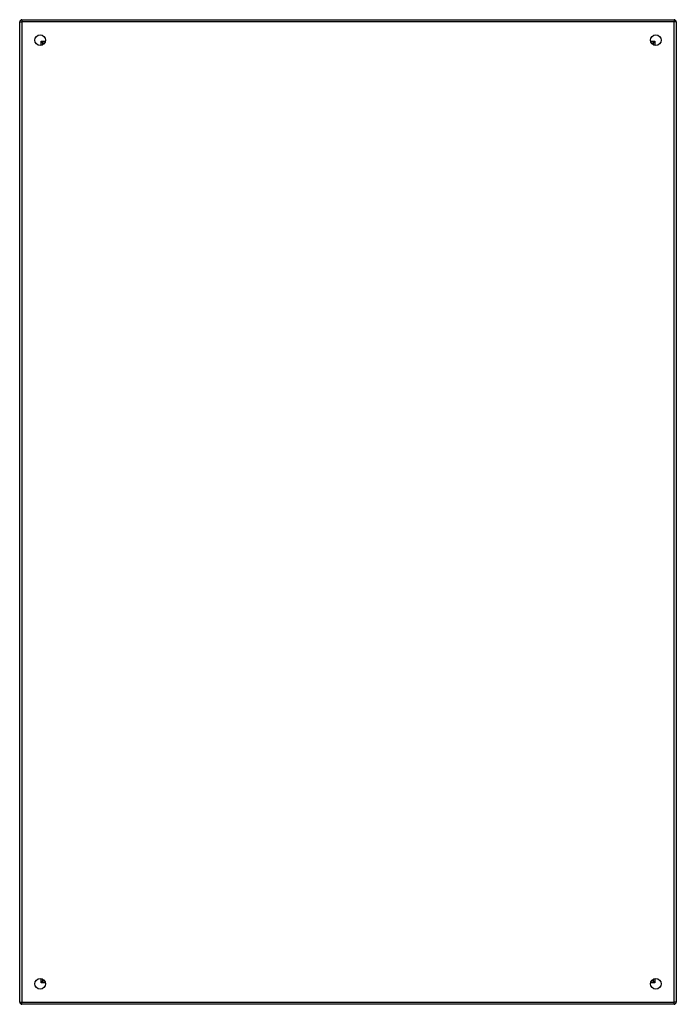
# Model space of a CAD drawing. Header units: inches. Extents: x 22 to 181, y 13 to 126.
# Tile 2 of 9: x 22 to 46, y 52 to 88. Entities that reach past the tile are written whole.
import ezdxf

# ---------------------------------------------------------------- set-up
doc = ezdxf.new("R2010")
doc.units = ezdxf.units.IN
doc.header["$MEASUREMENT"] = 0
doc.layers.add('Visible Edges(ANSI)', color=7, linetype='Continuous', lineweight=25)
doc.layers.add('Visible Tangent Edges(ANSI)', color=7, linetype='Continuous', lineweight=25)

msp = doc.modelspace()

# ---------------------------------------------------------------- linework, layer by layer
at = {"layer": 'Visible Edges(ANSI)'}
for p, q in [((21.678, 52.093), (21.678, 87.925)), ((21.762, 88.009), (45.594, 88.009)), ((45.678, 87.925), (45.678, 52.093)), ((22.585, 87.143), (22.575, 87.143)), ((44.781, 87.143), (44.771, 87.143)), ((22.544, 87.112), (22.544, 87.103)), ((44.812, 87.112), (44.812, 87.103)), ((22.544, 52.916), (22.544, 52.906)), ((22.575, 52.875), (22.585, 52.875)), ((44.771, 52.875), (44.781, 52.875)), ((44.812, 52.916), (44.812, 52.906)), ((45.594, 52.009), (21.762, 52.009))]:
    msp.add_line(p, q, dxfattribs=at)
for centre in [(22.428, 87.259), (44.928, 87.259), (22.428, 52.759), (44.928, 52.759)]:
    msp.add_circle(centre, 0.195, dxfattribs=at)
for centre, radius, start, end in [((21.762, 87.925), 0.084, 90, 180), ((45.594, 87.925), 0.084, 0, 90), ((22.575, 87.112), 0.031, 90, 180), ((44.781, 87.112), 0.031, 0, 90), ((22.575, 52.906), 0.031, 180, 270), ((44.781, 52.906), 0.031, 270, 0), ((21.762, 52.093), 0.084, 180, 270), ((45.594, 52.093), 0.084, 270, 0)]:
    msp.add_arc(centre, radius, start, end, dxfattribs=at)
at = {"layer": 'Visible Tangent Edges(ANSI)'}
for p, q in [((21.678, 87.925), (21.762, 87.925)), ((21.762, 88.009), (21.762, 87.925)), ((45.594, 87.925), (21.762, 87.925)), ((21.762, 87.925), (21.762, 52.093)), ((45.594, 88.009), (45.594, 87.925)), ((45.678, 87.925), (45.594, 87.925)), ((45.594, 52.093), (45.594, 87.925)), ((22.46, 87.227), (22.575, 87.143)), ((22.544, 87.112), (22.46, 87.227)), ((22.46, 87.227), (22.62, 87.227)), ((22.46, 87.067), (22.46, 87.227)), ((44.736, 87.227), (44.896, 87.227)), ((44.781, 87.143), (44.896, 87.227)), ((44.896, 87.227), (44.812, 87.112)), ((44.896, 87.227), (44.896, 87.067)), ((22.46, 52.791), (22.46, 52.951)), ((44.896, 52.951), (44.896, 52.791)), ((22.46, 52.791), (22.544, 52.906)), ((22.575, 52.875), (22.46, 52.791)), ((22.62, 52.791), (22.46, 52.791)), ((44.896, 52.791), (44.736, 52.791)), ((44.896, 52.791), (44.781, 52.875)), ((44.812, 52.906), (44.896, 52.791)), ((21.678, 52.093), (21.762, 52.093)), ((21.762, 52.009), (21.762, 52.093)), ((21.762, 52.093), (45.594, 52.093)), ((45.678, 52.093), (45.594, 52.093)), ((45.594, 52.009), (45.594, 52.093))]:
    msp.add_line(p, q, dxfattribs=at)

doc.saveas('drawing.dxf')
